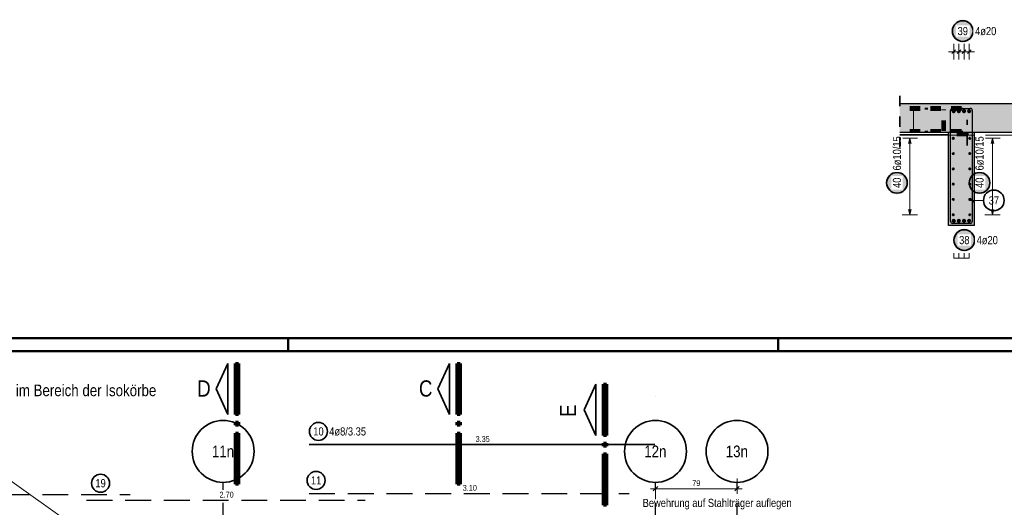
# Model space of a CAD drawing. Header units: millimetres. Extents: x -7.9 to 38.5, y -8.4 to 24.5.
# Tile 25 of 37: x 11.1 to 20.7, y 19.4 to 24.1. Entities that reach past the tile are written whole.
import ezdxf
from ezdxf.enums import TextEntityAlignment as Align

# ---------------------------------------------------------------- set-up
doc = ezdxf.new("R2010")
doc.units = ezdxf.units.MM
doc.linetypes.add('DASHDOTX2', pattern=[2, 1, -0.5, 0, -0.5])
doc.linetypes.add('HIDDEN', pattern=[0.375, 0.25, -0.125])
for name, color, linetype, lineweight in [('Achsen', 7, 'Continuous', 20), ('Mattenbewehrung', 7, 'Continuous', 20), ('Schraffuren', 7, 'Continuous', 20), ('Stabstahl', 7, 'Continuous', 20)]:
    doc.layers.add(name, color=color, linetype=linetype, lineweight=lineweight)
doc.styles.add('Arial Narrow', font='ARIALN.TTF')
doc.dimstyles.new('Arch_Strakon_dimstyle', dxfattribs={"dimtxt": 7.875, "dimasz": 1, "dimexe": 1.25, "dimexo": 0.0625, "dimgap": 1, "dimtad": 0, "dimdec": 3, "dimzin": 12, "dimdsep": 46, "dimtxsty": 'Arial Narrow', "dimblk": 'Arrowhead_Tick', "dimsah": 1, "dimcen": 0, "dimse1": 1, "dimse2": 1, "dimclrd": 6, "dimclrt": 2, "dimazin": 0, "dimtfac": 1, "dimtdec": 4, "dimtmove": 0, "dimatfit": 3, "dimldrblk": 'NONE', "dimfxl": 1, "dimtvp": 1, "dimtolj": 1, "dimtzin": 0, "dimlwd": 13, "dimarcsym": 2})

# ---------------------------------------------------------------- blocks, each defined once
blk = doc.blocks.new('Arrowhead_Tick')
at = {"color": 0, "linetype": 'Continuous', "lineweight": -2}
for p, q in [((0, 10), (0, -5)), ((-1, 0), (0, 0)), ((5, 0), (0, 0))]:
    blk.add_line(p, q, dxfattribs=at)
at = {"color": 2, "linetype": 'Continuous', "lineweight": 35}
blk.add_line((2.21, 2.21), (-2.21, -2.21), dxfattribs=at)
blk = doc.blocks.new('*D11')
at = {"layer": 'Achsen', "color": 6, "linetype": 'Continuous', "lineweight": 13}
blk.add_line((17.3199, 19.567), (18.0899, 19.567), dxfattribs=at)
at = {"layer": 'Defpoints', "color": 0}
for p in [(17.3099, 19.6283), (18.0999, 19.6283), (18.0999, 19.567)]:
    blk.add_point(p, dxfattribs=at)
at = {"layer": 'Achsen', "color": 6, "lineweight": 13, "xscale": 0.01, "yscale": 0.01, "zscale": 0.01}
blk.add_blockref('Arrowhead_Tick', (18.0999, 19.567), dxfattribs=at)
at = {"layer": 'Achsen', "color": 6, "lineweight": 13, "xscale": 0.01, "yscale": 0.01, "zscale": 0.01, "rotation": 180}
blk.add_blockref('Arrowhead_Tick', (17.3099, 19.567), dxfattribs=at)
at = {"layer": 'Achsen', "color": 3, "lineweight": -2, "insert": (17.7049, 19.6207), "char_height": 0.05625, "attachment_point": 5, "style": 'Arial Narrow'}
blk.add_mtext('\\A1;79', dxfattribs=at)
blk = doc.blocks.new('_None')

msp = doc.modelspace()

# ---------------------------------------------------------------- hatches: boundary and pattern name
at = {"layer": 'Schraffuren', "lineweight": 25, "true_color": 0xffffff}
for points in [[(20.397217, 24), (20.39715, 24.003839), (20.396949, 24.007673), (20.396614, 24.011498), (20.396146, 24.015309), (20.395546, 24.019101), (20.394813, 24.02287), (20.393949, 24.026611), (20.392956, 24.03032), (20.391833, 24.033992), (20.390583, 24.037622), (20.389207, 24.041207), (20.387707, 24.044741), (20.386084, 24.048221), (20.384341, 24.051642), (20.38248, 24.055), (20.380502, 24.058291), (20.378411, 24.061511), (20.376209, 24.064656), (20.373898, 24.067723), (20.371482, 24.070707), (20.368963, 24.073604), (20.366344, 24.076412), (20.363629, 24.079127), (20.360821, 24.081746), (20.357923, 24.084265), (20.35494, 24.086681), (20.351873, 24.088992), (20.348728, 24.091194), (20.345508, 24.093285), (20.342217, 24.095263), (20.338859, 24.097124), (20.335438, 24.098867), (20.331958, 24.10049), (20.328424, 24.10199), (20.324839, 24.103366), (20.321209, 24.104616), (20.317537, 24.105739), (20.313828, 24.106733), (20.310087, 24.107596), (20.306318, 24.108329), (20.302526, 24.108929), (20.298715, 24.109397), (20.29489, 24.109732), (20.291056, 24.109933), (20.287217, 24.11), (20.283378, 24.109933), (20.279544, 24.109732), (20.275719, 24.109397), (20.271908, 24.108929), (20.268115, 24.108329), (20.264347, 24.107596), (20.260605, 24.106733), (20.256897, 24.105739), (20.253225, 24.104616), (20.249595, 24.103366), (20.24601, 24.10199), (20.242476, 24.10049), (20.238996, 24.098867), (20.235575, 24.097124), (20.232217, 24.095263), (20.228926, 24.093285), (20.225706, 24.091194), (20.22256, 24.088992), (20.219494, 24.086681), (20.21651, 24.084265), (20.213612, 24.081746), (20.210804, 24.079127), (20.208089, 24.076412), (20.205471, 24.073604), (20.202952, 24.070707), (20.200536, 24.067723), (20.198225, 24.064656), (20.196023, 24.061511), (20.193932, 24.058291), (20.191954, 24.055), (20.190093, 24.051642), (20.188349, 24.048221), (20.186727, 24.044741), (20.185227, 24.041207), (20.183851, 24.037622), (20.182601, 24.033992), (20.181478, 24.03032), (20.180484, 24.026611), (20.179621, 24.02287), (20.178888, 24.019101), (20.178287, 24.015309), (20.177819, 24.011498), (20.177485, 24.007673), (20.177284, 24.003839), (20.177217, 24), (20.177284, 23.996161), (20.177485, 23.992327), (20.177819, 23.988502), (20.178287, 23.984691), (20.178888, 23.980899), (20.179621, 23.97713), (20.180484, 23.973389), (20.181478, 23.96968), (20.182601, 23.966008), (20.183851, 23.962378), (20.185227, 23.958793), (20.186727, 23.955259), (20.188349, 23.951779), (20.190093, 23.948358), (20.191954, 23.945), (20.193932, 23.941709), (20.196023, 23.938489), (20.198225, 23.935344), (20.200536, 23.932277), (20.202952, 23.929293), (20.205471, 23.926396), (20.208089, 23.923588), (20.210804, 23.920873), (20.213612, 23.918254), (20.21651, 23.915735), (20.219494, 23.913319), (20.22256, 23.911008), (20.225706, 23.908806), (20.228926, 23.906715), (20.232217, 23.904737), (20.235575, 23.902876), (20.238996, 23.901133), (20.242476, 23.89951), (20.24601, 23.89801), (20.249595, 23.896634), (20.253225, 23.895384), (20.256897, 23.894261), (20.260605, 23.893267), (20.264347, 23.892404), (20.268115, 23.891671), (20.271908, 23.891071), (20.275719, 23.890603), (20.279544, 23.890268), (20.283378, 23.890067), (20.287217, 23.89), (20.291056, 23.890067), (20.29489, 23.890268), (20.298715, 23.890603), (20.302526, 23.891071), (20.306318, 23.891671), (20.310087, 23.892404), (20.313828, 23.893267), (20.317537, 23.894261), (20.321209, 23.895384), (20.324839, 23.896634), (20.328424, 23.89801), (20.331958, 23.89951), (20.335438, 23.901133), (20.338859, 23.902876), (20.342217, 23.904737), (20.345508, 23.906715), (20.348728, 23.908806), (20.351873, 23.911008), (20.35494, 23.913319), (20.357923, 23.915735), (20.360821, 23.918254), (20.363629, 23.920873), (20.366344, 23.923588), (20.368963, 23.926396), (20.371482, 23.929293), (20.373898, 23.932277), (20.376209, 23.935344), (20.378411, 23.938489), (20.380502, 23.941709), (20.38248, 23.945), (20.384341, 23.948358), (20.386084, 23.951779), (20.387707, 23.955259), (20.389207, 23.958793), (20.390583, 23.962378), (20.391833, 23.966008), (20.392956, 23.96968), (20.393949, 23.973389), (20.394813, 23.97713), (20.395546, 23.980899), (20.396146, 23.984691), (20.396614, 23.988502), (20.396949, 23.992327)], [(19.76, 22.529712), (19.759933, 22.533551), (19.759732, 22.537385), (19.759397, 22.54121), (19.758929, 22.545021), (19.758329, 22.548813), (19.757596, 22.552582), (19.756733, 22.556324), (19.755739, 22.560032), (19.754616, 22.563704), (19.753366, 22.567334), (19.75199, 22.570919), (19.75049, 22.574453), (19.748867, 22.577933), (19.747124, 22.581354), (19.745263, 22.584712), (19.743285, 22.588003), (19.741194, 22.591223), (19.738992, 22.594369), (19.736681, 22.597435), (19.734265, 22.600419), (19.731746, 22.603317), (19.729127, 22.606125), (19.726412, 22.60884), (19.723604, 22.611458), (19.720707, 22.613977), (19.717723, 22.616393), (19.714656, 22.618704), (19.711511, 22.620906), (19.708291, 22.622997), (19.705, 22.624975), (19.701642, 22.626836), (19.698221, 22.62858), (19.694741, 22.630202), (19.691207, 22.631702), (19.687622, 22.633078), (19.683992, 22.634328), (19.68032, 22.635451), (19.676611, 22.636445), (19.67287, 22.637308), (19.669101, 22.638041), (19.665309, 22.638642), (19.661498, 22.63911), (19.657673, 22.639444), (19.653839, 22.639645), (19.65, 22.639712), (19.646161, 22.639645), (19.642327, 22.639444), (19.638502, 22.63911), (19.634691, 22.638642), (19.630899, 22.638041), (19.62713, 22.637308), (19.623389, 22.636445), (19.61968, 22.635451), (19.616008, 22.634328), (19.612378, 22.633078), (19.608793, 22.631702), (19.605259, 22.630202), (19.601779, 22.62858), (19.598358, 22.626836), (19.595, 22.624975), (19.591709, 22.622997), (19.588489, 22.620906), (19.585344, 22.618704), (19.582277, 22.616393), (19.579293, 22.613977), (19.576396, 22.611458), (19.573588, 22.60884), (19.570873, 22.606125), (19.568254, 22.603317), (19.565735, 22.600419), (19.563319, 22.597435), (19.561008, 22.594369), (19.558806, 22.591223), (19.556715, 22.588003), (19.554737, 22.584712), (19.552876, 22.581354), (19.551133, 22.577933), (19.54951, 22.574453), (19.54801, 22.570919), (19.546634, 22.567334), (19.545384, 22.563704), (19.544261, 22.560032), (19.543267, 22.556324), (19.542404, 22.552582), (19.541671, 22.548813), (19.541071, 22.545021), (19.540603, 22.54121), (19.540268, 22.537385), (19.540067, 22.533551), (19.54, 22.529712), (19.540067, 22.525873), (19.540268, 22.522039), (19.540603, 22.518214), (19.541071, 22.514403), (19.541671, 22.510611), (19.542404, 22.506842), (19.543267, 22.503101), (19.544261, 22.499392), (19.545384, 22.49572), (19.546634, 22.49209), (19.54801, 22.488505), (19.54951, 22.484971), (19.551133, 22.481491), (19.552876, 22.47807), (19.554737, 22.474712), (19.556715, 22.471421), (19.558806, 22.468201), (19.561008, 22.465056), (19.563319, 22.461989), (19.565735, 22.459006), (19.568254, 22.456108), (19.570873, 22.4533), (19.573588, 22.450585), (19.576396, 22.447966), (19.579293, 22.445447), (19.582277, 22.443031), (19.585344, 22.44072), (19.588489, 22.438518), (19.591709, 22.436427), (19.595, 22.434449), (19.598358, 22.432588), (19.601779, 22.430845), (19.605259, 22.429222), (19.608793, 22.427722), (19.612378, 22.426346), (19.616008, 22.425096), (19.61968, 22.423973), (19.623389, 22.42298), (19.62713, 22.422116), (19.630899, 22.421383), (19.634691, 22.420783), (19.638502, 22.420315), (19.642327, 22.41998), (19.646161, 22.419779), (19.65, 22.419712), (19.653839, 22.419779), (19.657673, 22.41998), (19.661498, 22.420315), (19.665309, 22.420783), (19.669101, 22.421383), (19.67287, 22.422116), (19.676611, 22.42298), (19.68032, 22.423973), (19.683992, 22.425096), (19.687622, 22.426346), (19.691207, 22.427722), (19.694741, 22.429222), (19.698221, 22.430845), (19.701642, 22.432588), (19.705, 22.434449), (19.708291, 22.436427), (19.711511, 22.438518), (19.714656, 22.44072), (19.717723, 22.443031), (19.720707, 22.445447), (19.723604, 22.447966), (19.726412, 22.450585), (19.729127, 22.4533), (19.731746, 22.456108), (19.734265, 22.459006), (19.736681, 22.461989), (19.738992, 22.465056), (19.741194, 22.468201), (19.743285, 22.471421), (19.745263, 22.474712), (19.747124, 22.47807), (19.748867, 22.481491), (19.75049, 22.484971), (19.75199, 22.488505), (19.753366, 22.49209), (19.754616, 22.49572), (19.755739, 22.499392), (19.756733, 22.503101), (19.757596, 22.506842), (19.758329, 22.510611), (19.758929, 22.514403), (19.759397, 22.518214), (19.759732, 22.522039)], [(20.56, 22.529712), (20.559933, 22.533551), (20.559732, 22.537385), (20.559397, 22.54121), (20.558929, 22.545021), (20.558329, 22.548813), (20.557596, 22.552582), (20.556733, 22.556324), (20.555739, 22.560032), (20.554616, 22.563704), (20.553366, 22.567334), (20.55199, 22.570919), (20.55049, 22.574453), (20.548867, 22.577933), (20.547124, 22.581354), (20.545263, 22.584712), (20.543285, 22.588003), (20.541194, 22.591223), (20.538992, 22.594369), (20.536681, 22.597435), (20.534265, 22.600419), (20.531746, 22.603317), (20.529127, 22.606125), (20.526412, 22.60884), (20.523604, 22.611458), (20.520707, 22.613977), (20.517723, 22.616393), (20.514656, 22.618704), (20.511511, 22.620906), (20.508291, 22.622997), (20.505, 22.624975), (20.501642, 22.626836), (20.498221, 22.62858), (20.494741, 22.630202), (20.491207, 22.631702), (20.487622, 22.633078), (20.483992, 22.634328), (20.48032, 22.635451), (20.476611, 22.636445), (20.47287, 22.637308), (20.469101, 22.638041), (20.465309, 22.638642), (20.461498, 22.63911), (20.457673, 22.639444), (20.453839, 22.639645), (20.45, 22.639712), (20.446161, 22.639645), (20.442327, 22.639444), (20.438502, 22.63911), (20.434691, 22.638642), (20.430899, 22.638041), (20.42713, 22.637308), (20.423389, 22.636445), (20.41968, 22.635451), (20.416008, 22.634328), (20.412378, 22.633078), (20.408793, 22.631702), (20.405259, 22.630202), (20.401779, 22.62858), (20.398358, 22.626836), (20.395, 22.624975), (20.391709, 22.622997), (20.388489, 22.620906), (20.385344, 22.618704), (20.382277, 22.616393), (20.379293, 22.613977), (20.376396, 22.611458), (20.373588, 22.60884), (20.370873, 22.606125), (20.368254, 22.603317), (20.365735, 22.600419), (20.363319, 22.597435), (20.361008, 22.594369), (20.358806, 22.591223), (20.356715, 22.588003), (20.354737, 22.584712), (20.352876, 22.581354), (20.351133, 22.577933), (20.34951, 22.574453), (20.34801, 22.570919), (20.346634, 22.567334), (20.345384, 22.563704), (20.344261, 22.560032), (20.343267, 22.556324), (20.342404, 22.552582), (20.341671, 22.548813), (20.341071, 22.545021), (20.340603, 22.54121), (20.340268, 22.537385), (20.340067, 22.533551), (20.34, 22.529712), (20.340067, 22.525873), (20.340268, 22.522039), (20.340603, 22.518214), (20.341071, 22.514403), (20.341671, 22.510611), (20.342404, 22.506842), (20.343267, 22.503101), (20.344261, 22.499392), (20.345384, 22.49572), (20.346634, 22.49209), (20.34801, 22.488505), (20.34951, 22.484971), (20.351133, 22.481491), (20.352876, 22.47807), (20.354737, 22.474712), (20.356715, 22.471421), (20.358806, 22.468201), (20.361008, 22.465056), (20.363319, 22.461989), (20.365735, 22.459006), (20.368254, 22.456108), (20.370873, 22.4533), (20.373588, 22.450585), (20.376396, 22.447966), (20.379293, 22.445447), (20.382277, 22.443031), (20.385344, 22.44072), (20.388489, 22.438518), (20.391709, 22.436427), (20.395, 22.434449), (20.398358, 22.432588), (20.401779, 22.430845), (20.405259, 22.429222), (20.408793, 22.427722), (20.412378, 22.426346), (20.416008, 22.425096), (20.41968, 22.423973), (20.423389, 22.42298), (20.42713, 22.422116), (20.430899, 22.421383), (20.434691, 22.420783), (20.438502, 22.420315), (20.442327, 22.41998), (20.446161, 22.419779), (20.45, 22.419712), (20.453839, 22.419779), (20.457673, 22.41998), (20.461498, 22.420315), (20.465309, 22.420783), (20.469101, 22.421383), (20.47287, 22.422116), (20.476611, 22.42298), (20.48032, 22.423973), (20.483992, 22.425096), (20.487622, 22.426346), (20.491207, 22.427722), (20.494741, 22.429222), (20.498221, 22.430845), (20.501642, 22.432588), (20.505, 22.434449), (20.508291, 22.436427), (20.511511, 22.438518), (20.514656, 22.44072), (20.517723, 22.443031), (20.520707, 22.445447), (20.523604, 22.447966), (20.526412, 22.450585), (20.529127, 22.4533), (20.531746, 22.456108), (20.534265, 22.459006), (20.536681, 22.461989), (20.538992, 22.465056), (20.541194, 22.468201), (20.543285, 22.471421), (20.545263, 22.474712), (20.547124, 22.47807), (20.548867, 22.481491), (20.55049, 22.484971), (20.55199, 22.488505), (20.553366, 22.49209), (20.554616, 22.49572), (20.555739, 22.499392), (20.556733, 22.503101), (20.557596, 22.506842), (20.558329, 22.510611), (20.558929, 22.514403), (20.559397, 22.518214), (20.559732, 22.522039)]]:
    msp.add_hatch(color=7, dxfattribs=at).paths.add_polyline_path(points)
at = {"layer": 'Schraffuren', "lineweight": 13, "true_color": 0xd7ffd7}
for points in [[(19.677458, 23.016107), (21.390174, 23.016107), (21.390174, 23.296107), (19.677458, 23.296107)], [(20.149996, 22.116099), (20.399996, 22.116099), (20.399996, 23.016099), (20.149996, 23.016099)]]:
    msp.add_hatch(color=254, dxfattribs=at).paths.add_polyline_path(points)
at = {"layer": 'Schraffuren', "lineweight": 18, "true_color": 0xffffff}
msp.add_hatch(color=7, dxfattribs=at).paths.add_polyline_path([(20.412108, 21.975), (20.412041, 21.978839), (20.41184, 21.982673), (20.411506, 21.986498), (20.411038, 21.990309), (20.410437, 21.994101), (20.409705, 21.99787), (20.408841, 22.001611), (20.407847, 22.00532), (20.406725, 22.008992), (20.405475, 22.012622), (20.404099, 22.016207), (20.402598, 22.019741), (20.400976, 22.023221), (20.399233, 22.026642), (20.397371, 22.03), (20.395394, 22.033291), (20.393302, 22.036511), (20.3911, 22.039656), (20.38879, 22.042723), (20.386373, 22.045707), (20.383854, 22.048604), (20.381236, 22.051412), (20.378521, 22.054127), (20.375713, 22.056746), (20.372815, 22.059265), (20.369831, 22.061681), (20.366765, 22.063992), (20.36362, 22.066194), (20.360399, 22.068285), (20.357108, 22.070263), (20.35375, 22.072124), (20.350329, 22.073867), (20.346849, 22.07549), (20.343315, 22.07699), (20.339731, 22.078366), (20.3361, 22.079616), (20.332428, 22.080739), (20.32872, 22.081733), (20.324979, 22.082596), (20.32121, 22.083329), (20.317417, 22.083929), (20.313606, 22.084397), (20.309782, 22.084732), (20.305947, 22.084933), (20.302108, 22.085), (20.298269, 22.084933), (20.294435, 22.084732), (20.29061, 22.084397), (20.286799, 22.083929), (20.283007, 22.083329), (20.279238, 22.082596), (20.275497, 22.081733), (20.271788, 22.080739), (20.268116, 22.079616), (20.264486, 22.078366), (20.260902, 22.07699), (20.257367, 22.07549), (20.253888, 22.073867), (20.250466, 22.072124), (20.247108, 22.070263), (20.243817, 22.068285), (20.240597, 22.066194), (20.237452, 22.063992), (20.234386, 22.061681), (20.231402, 22.059265), (20.228504, 22.056746), (20.225696, 22.054127), (20.222981, 22.051412), (20.220362, 22.048604), (20.217843, 22.045707), (20.215427, 22.042723), (20.213116, 22.039656), (20.210914, 22.036511), (20.208823, 22.033291), (20.206846, 22.03), (20.204984, 22.026642), (20.203241, 22.023221), (20.201618, 22.019741), (20.200118, 22.016207), (20.198742, 22.012622), (20.197492, 22.008992), (20.19637, 22.00532), (20.195376, 22.001611), (20.194512, 21.99787), (20.193779, 21.994101), (20.193179, 21.990309), (20.192711, 21.986498), (20.192376, 21.982673), (20.192175, 21.978839), (20.192108, 21.975), (20.192175, 21.971161), (20.192376, 21.967327), (20.192711, 21.963502), (20.193179, 21.959691), (20.193779, 21.955899), (20.194512, 21.95213), (20.195376, 21.948389), (20.19637, 21.94468), (20.197492, 21.941008), (20.198742, 21.937378), (20.200118, 21.933793), (20.201618, 21.930259), (20.203241, 21.926779), (20.204984, 21.923358), (20.206846, 21.92), (20.208823, 21.916709), (20.210914, 21.913489), (20.213116, 21.910344), (20.215427, 21.907277), (20.217843, 21.904293), (20.220362, 21.901396), (20.222981, 21.898588), (20.225696, 21.895873), (20.228504, 21.893254), (20.231402, 21.890735), (20.234386, 21.888319), (20.237452, 21.886008), (20.240597, 21.883806), (20.243817, 21.881715), (20.247108, 21.879737), (20.250466, 21.877876), (20.253888, 21.876133), (20.257367, 21.87451), (20.260902, 21.87301), (20.264486, 21.871634), (20.268116, 21.870384), (20.271788, 21.869261), (20.275497, 21.868267), (20.279238, 21.867404), (20.283007, 21.866671), (20.286799, 21.866071), (20.29061, 21.865603), (20.294435, 21.865268), (20.298269, 21.865067), (20.302108, 21.865), (20.305947, 21.865067), (20.309782, 21.865268), (20.313606, 21.865603), (20.317417, 21.866071), (20.32121, 21.866671), (20.324979, 21.867404), (20.32872, 21.868267), (20.332428, 21.869261), (20.3361, 21.870384), (20.339731, 21.871634), (20.343315, 21.87301), (20.346849, 21.87451), (20.350329, 21.876133), (20.35375, 21.877876), (20.357108, 21.879737), (20.360399, 21.881715), (20.36362, 21.883806), (20.366765, 21.886008), (20.369831, 21.888319), (20.372815, 21.890735), (20.375713, 21.893254), (20.378521, 21.895873), (20.381236, 21.898588), (20.383854, 21.901396), (20.386373, 21.904293), (20.38879, 21.907277), (20.3911, 21.910344), (20.393302, 21.913489), (20.395394, 21.916709), (20.397371, 21.92), (20.399233, 21.923358), (20.400976, 21.926779), (20.402598, 21.930259), (20.404099, 21.933793), (20.405475, 21.937378), (20.406725, 21.941008), (20.407847, 21.94468), (20.408841, 21.948389), (20.409705, 21.95213), (20.410437, 21.955899), (20.411038, 21.959691), (20.411506, 21.963502), (20.41184, 21.967327)])

# ---------------------------------------------------------------- linework, layer by layer
at = {"color": 9, "linetype": 'Continuous', "lineweight": 0}
for p, q in [((19.809881, 23.049043), (19.809881, 23.251004)), ((20.150174, 22.991107), (21.350174, 22.991107))]:
    msp.add_line(p, q, dxfattribs=at)
at = {"color": 3, "linetype": 'Continuous', "lineweight": 25}
for p, q in [((20.169996, 22.156099), (20.169996, 23.231107)), ((20.189996, 23.251107), (20.359996, 23.251107)), ((20.249996, 23.251107), (20.359996, 23.251107)), ((20.379996, 23.231107), (20.379996, 22.156099)), ((20.379996, 23.231107), (20.379996, 23.121107)), ((20.357899, 22.381392), (20.402093, 22.337198)), ((20.359996, 22.136099), (20.189996, 22.136099))]:
    msp.add_line(p, q, dxfattribs=at)
at = {"color": 2, "linetype": 'HIDDEN', "lineweight": 35, "ltscale": 0.25}
msp.add_line((20.330105, 22.891099), (20.330105, 23.141107), dxfattribs=at)
at = {"color": 5, "linetype": 'Continuous', "lineweight": 18}
for p, q in [((20.488742, 22.359295), (20.354996, 22.359295)), ((10.225736, 20.237258), (13.110489, 18.187566))]:
    msp.add_line(p, q, dxfattribs=at)
at = {"color": 4, "linetype": 'Continuous', "lineweight": 50}
for p, q in [((37.5, 21.025), (0, 21.025)), ((37.375, 20.9), (0.5, 20.9))]:
    msp.add_line(p, q, dxfattribs=at)
at = {"color": 4, "linetype": 'Continuous', "lineweight": 50, "ltscale": 0.4}
for p, q in [((13.75, 21.025), (13.75, 20.9)), ((18.5, 21.025), (18.5, 20.9))]:
    msp.add_line(p, q, dxfattribs=at)
at = {"color": 2, "linetype": 'Continuous', "lineweight": 35}
for p, q in [((13.052123, 20.53345), (13.164623, 20.780942)), ((13.164623, 20.780942), (13.164623, 20.285947)), ((15.200757, 20.53345), (15.313257, 20.780942)), ((15.313257, 20.780942), (15.313257, 20.285947)), ((13.164623, 20.285947), (13.052123, 20.53345)), ((15.313257, 20.285947), (15.200757, 20.53345)), ((16.619002, 20.330644), (16.731501, 20.578136)), ((16.731501, 20.578136), (16.731501, 20.083141)), ((16.731501, 20.083141), (16.619002, 20.330644)), ((13.953745, 19.995122), (17.303422, 19.995122))]:
    msp.add_line(p, q, dxfattribs=at)
at = {"color": 1, "linetype": 'Continuous', "lineweight": 70}
for p, q in [((13.239623, 20.285947), (13.239623, 20.780942)), ((13.239623, 20.780942), (13.269628, 20.780942)), ((13.269628, 20.780942), (13.269628, 20.285947)), ((15.388257, 20.285947), (15.388257, 20.780942)), ((15.388257, 20.780942), (15.418262, 20.780942)), ((15.418262, 20.780942), (15.418262, 20.285947)), ((16.806502, 20.083141), (16.806502, 20.578136)), ((16.806502, 20.578136), (16.836506, 20.578136)), ((16.836506, 20.578136), (16.836506, 20.083141)), ((13.269628, 20.285947), (13.239623, 20.285947)), ((15.418262, 20.285947), (15.388257, 20.285947)), ((13.239623, 20.180942), (13.239623, 20.210948)), ((13.239623, 20.210948), (13.269628, 20.210948)), ((13.269628, 20.180942), (13.239623, 20.180942)), ((13.269628, 20.210948), (13.269628, 20.180942)), ((15.388257, 20.180942), (15.388257, 20.210948)), ((15.388257, 20.210948), (15.418262, 20.210948)), ((15.418262, 20.180942), (15.388257, 20.180942)), ((15.418262, 20.210948), (15.418262, 20.180942)), ((13.239623, 19.610946), (13.239623, 20.105941)), ((13.239623, 20.105941), (13.269628, 20.105941)), ((13.269628, 20.105941), (13.269628, 19.610946)), ((15.388257, 19.610946), (15.388257, 20.105941)), ((15.388257, 20.105941), (15.418262, 20.105941)), ((15.418262, 20.105941), (15.418262, 19.610946)), ((16.836506, 20.083141), (16.806502, 20.083141)), ((16.806502, 19.978136), (16.806502, 20.008142)), ((16.806502, 20.008142), (16.836506, 20.008142)), ((16.836506, 19.978136), (16.806502, 19.978136)), ((16.836506, 20.008142), (16.836506, 19.978136)), ((16.806502, 19.40814), (16.806502, 19.903135)), ((16.806502, 19.903135), (16.836506, 19.903135)), ((16.836506, 19.903135), (16.836506, 19.40814)), ((13.269628, 19.610946), (13.239623, 19.610946)), ((15.418262, 19.610946), (15.388257, 19.610946)), ((16.836506, 19.40814), (16.806502, 19.40814))]:
    msp.add_line(p, q, dxfattribs=at)
at = {"color": 3, "linetype": 'HIDDEN', "lineweight": 25}
for p, q in [((9.119211, 19.510689), (12.219211, 19.510689)), ((13.953745, 19.521921), (17.053745, 19.521921)), ((11.796706, 19.456047), (14.496706, 19.456047))]:
    msp.add_line(p, q, dxfattribs=at)
at = {"color": 2, "linetype": 'Continuous', "lineweight": 35}
for centre, radius in [((20.588742, 22.359295), 0.1), ((14.043273, 20.121954), 0.0875), ((11.9317, 19.620182), 0.0875), ((14.020609, 19.64718), 0.0875)]:
    msp.add_circle(centre, radius, dxfattribs=at)
at = {"color": 9, "linetype": 'Continuous', "lineweight": 0}
msp.add_circle((17.309728, 20.45707), 0.00111, dxfattribs=at)
at = {"color": 3, "linetype": 'Continuous', "lineweight": 25}
for centre, start, end in [((20.189996, 23.231107), 90, 180), ((20.359996, 23.231107), 0, 90), ((20.359996, 23.231107), 0, 90), ((20.189996, 22.156099), 180, 270), ((20.359996, 22.156099), 270, 0)]:
    msp.add_arc(centre, 0.02, start, end, dxfattribs=at)
at = {"layer": 'Achsen', "color": 3, "linetype": 'DASHDOTX2', "lineweight": 25, "ltscale": 0.25}
for p, q in [((13.119969, 0.580289), (13.119969, 19.628283)), ((17.309969, 0.580289), (17.309969, 19.628283)), ((18.099969, 0.580289), (18.099969, 19.628283))]:
    msp.add_line(p, q, dxfattribs=at)
at = {"layer": 'Achsen', "color": 2, "linetype": 'Continuous', "lineweight": 35}
for centre in [(13.119931, 19.928283), (17.309931, 19.928283), (18.099931, 19.928283)]:
    msp.add_circle(centre, 0.3, dxfattribs=at)
at = {"layer": 'Mattenbewehrung', "color": 3, "linetype": 'Continuous', "lineweight": 25}
for p, q in [((21.390174, 23.296107), (19.677458, 23.296107)), ((20.149996, 22.116099), (20.149996, 23.016099)), ((20.399996, 22.116099), (20.149996, 22.116099))]:
    msp.add_line(p, q, dxfattribs=at)
at = {"layer": 'Schraffuren', "color": 5, "linetype": 'Continuous', "lineweight": 18}
for p, q in [((20.20006, 23.725), (20.20006, 23.875)), ((20.250102, 23.725), (20.250102, 23.875)), ((20.300145, 23.725), (20.300145, 23.875)), ((20.350187, 23.725), (20.350187, 23.875)), ((20.400187, 23.8), (20.15006, 23.8)), ((19.85, 22.961099), (19.7, 22.961099)), ((19.775, 22.961099), (19.775, 22.2211)), ((20.65, 22.961099), (20.5, 22.961099)), ((20.575, 22.961099), (20.575, 22.2211)), ((19.7, 22.2211), (19.85, 22.2211)), ((20.5, 22.2211), (20.65, 22.2211)), ((20.199996, 21.8), (20.199996, 21.85)), ((20.349996, 21.8), (20.199996, 21.8)), ((20.249996, 21.8), (20.249996, 21.85)), ((20.299996, 21.8), (20.299996, 21.85)), ((20.349996, 21.8), (20.349996, 21.85))]:
    msp.add_line(p, q, dxfattribs=at)
at = {"layer": 'Schraffuren', "color": 3, "linetype": 'Continuous', "lineweight": 25}
for p, q in [((20.182382, 23.782322), (20.217737, 23.817678)), ((20.232424, 23.782322), (20.26778, 23.817678)), ((20.282467, 23.782322), (20.317822, 23.817678)), ((20.33251, 23.782322), (20.367865, 23.817678)), ((19.775, 22.961099), (19.761603, 22.911099)), ((19.788397, 22.911099), (19.775, 22.961099)), ((20.575, 22.961099), (20.561603, 22.911099)), ((20.588397, 22.911099), (20.575, 22.961099)), ((19.761603, 22.2711), (19.775, 22.2211)), ((19.775, 22.2211), (19.788397, 22.2711)), ((20.561603, 22.2711), (20.575, 22.2211)), ((20.575, 22.2211), (20.588397, 22.2711))]:
    msp.add_line(p, q, dxfattribs=at)
at = {"layer": 'Schraffuren', "color": 2, "linetype": 'Continuous', "lineweight": 35}
for centre in [(20.287217, 24), (19.65, 22.529712), (20.45, 22.529712), (20.302108, 21.975)]:
    msp.add_circle(centre, 0.1, dxfattribs=at)
at = {"layer": 'Schraffuren', "color": 4, "linetype": 'Continuous', "lineweight": 50}
for centre, radius in [((20.20006, 23.224265), 0.01), ((20.20006, 23.224265), 0.01), ((20.20006, 23.224265), 0.009), ((20.20006, 23.224265), 0.007), ((20.20006, 23.224265), 0.005), ((20.20006, 23.224265), 0.003), ((20.20006, 23.224265), 0.001), ((20.250102, 23.224265), 0.01), ((20.250102, 23.224265), 0.01), ((20.250102, 23.224265), 0.009), ((20.250102, 23.224265), 0.007), ((20.250102, 23.224265), 0.005), ((20.250102, 23.224265), 0.003), ((20.250102, 23.224265), 0.001), ((20.300145, 23.224265), 0.01), ((20.300145, 23.224265), 0.01), ((20.300145, 23.224265), 0.009), ((20.300145, 23.224265), 0.007), ((20.300145, 23.224265), 0.005), ((20.300145, 23.224265), 0.003), ((20.300145, 23.224265), 0.001), ((20.350187, 23.224265), 0.01), ((20.350187, 23.224265), 0.01), ((20.350187, 23.224265), 0.009), ((20.350187, 23.224265), 0.007), ((20.350187, 23.224265), 0.005), ((20.350187, 23.224265), 0.003), ((20.350187, 23.224265), 0.001), ((20.194996, 22.961099), 0.005), ((20.194996, 22.961099), 0.005), ((20.194996, 22.961099), 0.0045), ((20.194996, 22.961099), 0.0035), ((20.194996, 22.961099), 0.0025), ((20.194996, 22.961099), 0.0015), ((20.194996, 22.961099), 0.0005), ((20.354996, 22.961099), 0.005), ((20.354996, 22.961099), 0.005), ((20.354996, 22.961099), 0.0045), ((20.354996, 22.961099), 0.0035), ((20.354996, 22.961099), 0.0025), ((20.354996, 22.961099), 0.0015), ((20.354996, 22.961099), 0.0005), ((20.194996, 22.813099), 0.005), ((20.194996, 22.813099), 0.005), ((20.194996, 22.813099), 0.0045), ((20.194996, 22.813099), 0.0035), ((20.194996, 22.813099), 0.0025), ((20.194996, 22.813099), 0.0015), ((20.194996, 22.813099), 0.0005), ((20.354996, 22.813099), 0.005), ((20.354996, 22.813099), 0.005), ((20.354996, 22.813099), 0.0045), ((20.354996, 22.813099), 0.0035), ((20.354996, 22.813099), 0.0025), ((20.354996, 22.813099), 0.0015), ((20.354996, 22.813099), 0.0005), ((20.194996, 22.6651), 0.005), ((20.194996, 22.6651), 0.005), ((20.194996, 22.6651), 0.0045), ((20.194996, 22.6651), 0.0035), ((20.194996, 22.6651), 0.0025), ((20.194996, 22.6651), 0.0015), ((20.194996, 22.6651), 0.0005), ((20.354996, 22.6651), 0.005), ((20.354996, 22.6651), 0.005), ((20.354996, 22.6651), 0.0045), ((20.354996, 22.6651), 0.0035), ((20.354996, 22.6651), 0.0025), ((20.354996, 22.6651), 0.0015), ((20.354996, 22.6651), 0.0005), ((20.194996, 22.5171), 0.005), ((20.194996, 22.5171), 0.005), ((20.194996, 22.5171), 0.0045), ((20.194996, 22.5171), 0.0035), ((20.194996, 22.5171), 0.0025), ((20.354996, 22.5171), 0.005), ((20.354996, 22.5171), 0.005), ((20.354996, 22.5171), 0.0045), ((20.354996, 22.5171), 0.0035), ((20.354996, 22.5171), 0.0025), ((20.194996, 22.5171), 0.0015), ((20.194996, 22.5171), 0.0005), ((20.354996, 22.5171), 0.0015), ((20.354996, 22.5171), 0.0005), ((20.194996, 22.3691), 0.005), ((20.194996, 22.3691), 0.005), ((20.194996, 22.3691), 0.0045), ((20.194996, 22.3691), 0.0035), ((20.194996, 22.3691), 0.0025), ((20.194996, 22.3691), 0.0015), ((20.194996, 22.3691), 0.0005), ((20.354996, 22.3691), 0.005), ((20.354996, 22.3691), 0.005), ((20.354996, 22.3691), 0.0045), ((20.354996, 22.3691), 0.0035), ((20.354996, 22.3691), 0.0025), ((20.354996, 22.3691), 0.0015), ((20.354996, 22.3691), 0.0005), ((20.194996, 22.2211), 0.005), ((20.194996, 22.2211), 0.005), ((20.199996, 22.161099), 0.01), ((20.199996, 22.161099), 0.01), ((20.194996, 22.2211), 0.0045), ((20.199996, 22.161099), 0.009), ((20.194996, 22.2211), 0.0035), ((20.194996, 22.2211), 0.0025), ((20.199996, 22.161099), 0.007), ((20.194996, 22.2211), 0.0015), ((20.194996, 22.2211), 0.0005), ((20.199996, 22.161099), 0.005), ((20.199996, 22.161099), 0.003), ((20.199996, 22.161099), 0.001), ((20.249996, 22.161099), 0.01), ((20.249996, 22.161099), 0.01), ((20.249996, 22.161099), 0.009), ((20.249996, 22.161099), 0.007), ((20.249996, 22.161099), 0.005), ((20.249996, 22.161099), 0.003), ((20.249996, 22.161099), 0.001), ((20.299996, 22.161099), 0.01), ((20.299996, 22.161099), 0.01), ((20.299996, 22.161099), 0.009), ((20.299996, 22.161099), 0.007), ((20.299996, 22.161099), 0.005), ((20.299996, 22.161099), 0.003), ((20.299996, 22.161099), 0.001), ((20.349996, 22.161099), 0.01), ((20.349996, 22.161099), 0.01), ((20.349996, 22.161099), 0.009), ((20.349996, 22.161099), 0.007), ((20.349996, 22.161099), 0.005), ((20.349996, 22.161099), 0.003), ((20.349996, 22.161099), 0.001), ((20.354996, 22.2211), 0.005), ((20.354996, 22.2211), 0.005), ((20.354996, 22.2211), 0.0045), ((20.354996, 22.2211), 0.0035), ((20.354996, 22.2211), 0.0025), ((20.354996, 22.2211), 0.0015), ((20.354996, 22.2211), 0.0005)]:
    msp.add_circle(centre, radius, dxfattribs=at)
at = {"layer": 'Stabstahl', "color": 1, "linetype": 'HIDDEN', "lineweight": 70, "ltscale": 0.25}
for p, q in [((20.274137, 23.256107), (19.677458, 23.256107)), ((20.274137, 23.239107), (19.677458, 23.239107)), ((19.934725, 23.239107), (19.934725, 23.256107)), ((20.09736, 23.033107), (20.09736, 23.239107)), ((20.111502, 23.033107), (20.111502, 23.239107)), ((20.274137, 23.239107), (20.274137, 23.256107)), ((19.934725, 23.016107), (19.934725, 23.033107)), ((20.274137, 23.016107), (20.274137, 23.033107)), ((20.330105, 22.996107), (20.330105, 23.016099)), ((20.330105, 22.996107), (20.149996, 22.996107))]:
    msp.add_line(p, q, dxfattribs=at)

# ---------------------------------------------------------------- texts
at = {"color": 2, "lineweight": 35, "style": 'Arial Narrow'}
msp.add_text('Anschlussbewehrung der Stützen und Bewehrung im Bereich der Isokörbe', height=0.1125, dxfattribs=at).set_placement((8.217058, 20.463212))
at = {"color": 2, "lineweight": 35, "char_height": 0.07875, "attachment_point": 1, "line_spacing_factor": 0.9, "style": 'Arial Narrow'}
for s, insert in [('37', (20.539129, 22.39867)), ('10', (13.993661, 20.161329)), ('4ø8/3.35', (14.148273, 20.161329)), ('19', (11.882087, 19.659557)), ('11', (13.970997, 19.686555))]:
    msp.add_mtext(s, dxfattribs=dict(at, insert=insert))
at = {"color": 3, "lineweight": 25, "char_height": 0.05625, "attachment_point": 1, "line_spacing_factor": 0.9, "style": 'Arial Narrow'}
for s, insert in [('3.35', (15.566709, 20.076372)), ('3.10', (15.44187, 19.603171)), ('2.70', (13.084831, 19.537297))]:
    msp.add_mtext(s, dxfattribs=dict(at, insert=insert))
at = {"layer": 'Achsen', "color": 1, "lineweight": 70, "style": 'Arial Narrow'}
for s, p in [('D', (12.868723, 20.458984)), ('C', (15.017357, 20.458984))]:
    msp.add_text(s, height=0.1575, dxfattribs=at).set_placement(p)
msp.add_text('E', height=0.1575, rotation=90, dxfattribs=at).set_placement((16.541042, 20.262753))
at = {"layer": 'Achsen', "color": 4, "lineweight": 50, "style": 'Arial Narrow'}
for s, p in [('11n', (13.118331, 19.928283)), ('12n', (17.308331, 19.928283)), ('13n', (18.098331, 19.928283))]:
    msp.add_text(s, height=0.1125, dxfattribs=at).set_placement(p, align=Align.MIDDLE_CENTER)
at = {"layer": 'Schraffuren', "color": 2, "lineweight": 35, "style": 'Arial Narrow'}
msp.add_text('Bewehrung auf Stahlträger auflegen', height=0.07875, dxfattribs=at).set_placement((17.185419, 19.38986))

# ---------------------------------------------------------------- dimensions: what is measured, and where the dimension line sits
at = {"layer": 'Achsen', "lineweight": -2}
dim = msp.add_linear_dim(base=(18.099931, 19.566986), p1=(17.309931, 19.628283), p2=(18.099931, 19.628283), text='79', dimstyle='Arch_Strakon_dimstyle', override={"dimscale": 0.01, "dimtxt": 5.625, "dimasz": 1, "dimgap": 2.5, "dimtad": 1, "dimjust": 0, "dimtih": 0, "dimtoh": 0, "dimdec": 5, "dimdsep": 46, "dimtxsty": 'Arial Narrow', "dimclrd": 6, "dimclrt": 3, "dimtix": 1, "dimtofl": 255, "dimtmove": 0, "dimatfit": 2, "dimfxl": 0, "dimfxlon": 0, "dimtvp": 44.444444, "dimlwd": 13}, dxfattribs=at)
dim.commit()
dim.dimension.update_dxf_attribs({"geometry": '*D11', "text_midpoint": (17.704931, 19.566986), "dimtype": 160})

# ---------------------------------------------------------------- next in the draw order: texts
at = {"layer": 'Schraffuren', "color": 2, "lineweight": 35, "char_height": 0.07875, "attachment_point": 1, "line_spacing_factor": 0.9, "style": 'Arial Narrow', "bg_fill": 3, "box_fill_scale": 1.2, "bg_fill_color": 256, "bg_fill_true_color": 13158600, "bg_fill_transparency": 0}
for s, insert in [('39', (20.237604, 24.039375)), ('4ø20', (20.407217, 24.039375)), ('38', (20.252496, 22.014375)), ('4ø20', (20.422108, 22.014375))]:
    msp.add_mtext(s, dxfattribs=dict(at, insert=insert))
at = {"layer": 'Schraffuren', "color": 2, "lineweight": 35, "char_height": 0.07875, "attachment_point": 1, "rotation": 90, "line_spacing_factor": 0.9, "style": 'Arial Narrow', "bg_fill": 3, "box_fill_scale": 1.2, "bg_fill_color": 256, "bg_fill_true_color": 13158600, "bg_fill_transparency": 0}
for s, insert in [('6ø10/15', (19.610625, 22.649712)), ('6ø10/15', (20.410625, 22.649712)), ('40', (19.610625, 22.4801)), ('40', (20.410625, 22.4801))]:
    msp.add_mtext(s, dxfattribs=dict(at, insert=insert))

# ---------------------------------------------------------------- next in the draw order: linework, layer by layer
at = {"color": 2, "linetype": 'HIDDEN', "lineweight": 35, "ltscale": 0.25}
msp.add_line((19.677458, 22.871107), (19.677458, 23.421107), dxfattribs=at)
at = {"layer": 'Achsen', "color": 2, "linetype": 'Continuous', "lineweight": 35}
msp.add_line((20.149996, 22.996107), (19.677458, 22.996107), dxfattribs=at)
at = {"layer": 'Mattenbewehrung', "color": 3, "linetype": 'Continuous', "lineweight": 25}
for p, q in [((21.390174, 23.016107), (19.677458, 23.016107)), ((20.399996, 23.016099), (20.149996, 23.016099)), ((20.399996, 22.116099), (20.399996, 23.016099))]:
    msp.add_line(p, q, dxfattribs=at)
at = {"layer": 'Stabstahl', "color": 1, "linetype": 'HIDDEN', "lineweight": 70, "ltscale": 0.25}
msp.add_line((20.274137, 23.033107), (19.677458, 23.033107), dxfattribs=at)

doc.saveas('drawing.dxf')
